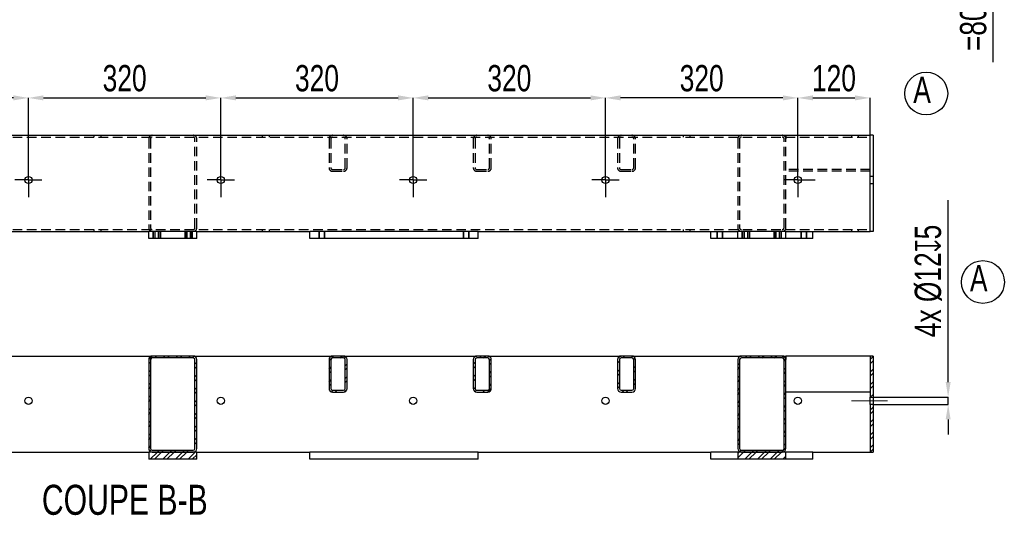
# Model space of a CAD drawing. Header units: millimetres. Extents: x 5 to 589, y 5 to 415.
# Tile 7 of 18: x 145 to 276, y 217 to 283. Entities that reach past the tile are written whole.
import ezdxf

# ---------------------------------------------------------------- set-up
doc = ezdxf.new("R2010")
doc.units = ezdxf.units.MM
doc.header["$PDSIZE"] = -1
doc.linetypes.add('CENTERX2', pattern=[20.32, 12.7, -2.54, 2.54, -2.54])
doc.linetypes.add('HIDDEN', pattern=[1.905, 1.27, -0.635])
for name, color, linetype in [('COTES', 1, 'Continuous'), ('NOTES', 6, 'Continuous'), ('TRAIT-FINS', 9, 'Continuous'), ('TRAIT-MIXTES', 3, 'CENTERX2'), ('TRAIT-TIRET', 2, 'HIDDEN')]:
    doc.layers.add(name, color=color, linetype=linetype)
doc.layers.add('TRAIT-FORT', color=4, linetype='Continuous', lineweight=25)
doc.styles.add('SLDTEXTSTYLE0', font='TXT', dxfattribs={"width": 0.75})
doc.dimstyles.new('SLDDIMSTYLE0', dxfattribs={"dimtxt": 3.5, "dimasz": 2, "dimexe": 0, "dimexo": 0.0625, "dimgap": 0.875, "dimtad": 1, "dimlfac": 12.5, "dimrnd": 1e-09, "dimzin": 12, "dimdsep": 46, "dimtxsty": 'SLDTEXTSTYLE0', "dimsah": 1, "dimcen": 0.09, "dimadec": 0, "dimazin": 3, "dimtfac": 1, "dimtofl": 0, "dimtmove": 0, "dimatfit": 3, "dimfxl": 1, "dimfrac": 2, "dimtolj": 1, "dimtzin": 12, "dimarcsym": 0})
doc.dimstyles.new('SLDDIMSTYLE1', dxfattribs={"dimtxt": 3.5, "dimasz": 2, "dimexe": 0, "dimexo": 0.0625, "dimgap": 0.875, "dimtad": 1, "dimlfac": 12.5, "dimrnd": 1e-09, "dimzin": 12, "dimdsep": 46, "dimtxsty": 'SLDTEXTSTYLE0', "dimsah": 1, "dimcen": 0.09, "dimadec": 0, "dimazin": 3, "dimtfac": 1, "dimtmove": 0, "dimatfit": 0, "dimfxl": 1, "dimfrac": 2, "dimtolj": 1, "dimtzin": 12, "dimarcsym": 0})

# ---------------------------------------------------------------- blocks, each defined once
blk = doc.blocks.new('SW_NOTE_3')
at = {"layer": 'NOTES', "color": 0}
blk.add_circle((1.73, 2.26), 2.85, dxfattribs=at)
at = {"layer": 'NOTES', "color": 0, "insert": (0, 4.51), "char_height": 3.5, "attachment_point": 1, "style": 'SLDTEXTSTYLE0'}
blk.add_mtext('A', dxfattribs=at)
blk = doc.blocks.new('SW_NOTE_4')
at = {"layer": 'NOTES', "color": 0}
blk.add_circle((1.73, 2.26), 2.85, dxfattribs=at)
at = {"layer": 'NOTES', "color": 0, "insert": (0, 4.51), "char_height": 3.5, "attachment_point": 1, "style": 'SLDTEXTSTYLE0'}
blk.add_mtext('A', dxfattribs=at)
blk = doc.blocks.new('_D_38')
at = {"layer": 'COTES', "color": 0, "lineweight": -2, "transparency": 16777216}
for p, q in [((274.65, 301.06), (274.65, 303.06)), ((249.03, 299.06), (274.65, 299.06)), ((274.65, 299.06), (274.65, 292.66)), ((249.03, 292.66), (274.65, 292.66)), ((274.65, 290.66), (274.65, 277.72))]:
    blk.add_line(p, q, dxfattribs=at)
at = {"layer": 'COTES', "color": 0, "transparency": 16777216}
for points in [[(274.32, 301.06), (274.98, 301.06), (274.65, 299.06)], [(274.32, 290.66), (274.98, 290.66), (274.65, 292.66)]]:
    blk.add_solid(points, dxfattribs=at)
at = {"layer": 'Defpoints', "color": 0, "transparency": 16777216}
for p in [(248.97, 299.06), (274.65, 299.06), (248.97, 292.66)]:
    blk.add_point(p, dxfattribs=at)
at = {"layer": 'COTES', "color": 0, "transparency": 16777216, "insert": (270.28, 283.19), "char_height": 3.5, "attachment_point": 2, "rotation": 90, "style": 'SLDTEXTSTYLE0'}
blk.add_mtext('\\A1;=80=', dxfattribs=at)
blk = doc.blocks.new('_D_96')
at = {"layer": 'COTES', "color": 0, "lineweight": -2, "transparency": 16777216}
for p, q in [((120.71, 264.36), (120.71, 272.95)), ((144.31, 272.95), (122.71, 272.95)), ((146.31, 264.36), (146.31, 272.95))]:
    blk.add_line(p, q, dxfattribs=at)
at = {"layer": 'COTES', "color": 0, "transparency": 16777216}
for points in [[(122.71, 273.29), (122.71, 272.62), (120.71, 272.95)], [(144.31, 273.29), (144.31, 272.62), (146.31, 272.95)]]:
    blk.add_solid(points, dxfattribs=at)
at = {"layer": 'Defpoints', "color": 0, "transparency": 16777216}
for p in [(120.71, 272.95), (120.71, 264.29), (146.31, 264.29)]:
    blk.add_point(p, dxfattribs=at)
at = {"layer": 'COTES', "color": 0, "transparency": 16777216, "insert": (133.51, 277.33), "char_height": 3.5, "attachment_point": 2, "style": 'SLDTEXTSTYLE0'}
blk.add_mtext('\\A1;320', dxfattribs=at)
blk = doc.blocks.new('_D_97')
at = {"layer": 'COTES', "color": 0, "lineweight": -2, "transparency": 16777216}
for p, q in [((146.31, 264.36), (146.31, 272.95)), ((148.31, 272.95), (169.91, 272.95)), ((171.91, 264.36), (171.91, 272.95))]:
    blk.add_line(p, q, dxfattribs=at)
at = {"layer": 'COTES', "color": 0, "transparency": 16777216}
for points in [[(148.31, 273.29), (148.31, 272.62), (146.31, 272.95)], [(169.91, 273.29), (169.91, 272.62), (171.91, 272.95)]]:
    blk.add_solid(points, dxfattribs=at)
at = {"layer": 'Defpoints', "color": 0, "transparency": 16777216}
for p in [(171.91, 272.95), (146.31, 264.29), (171.91, 264.29)]:
    blk.add_point(p, dxfattribs=at)
at = {"layer": 'COTES', "color": 0, "transparency": 16777216, "insert": (159.11, 277.33), "char_height": 3.5, "attachment_point": 2, "style": 'SLDTEXTSTYLE0'}
blk.add_mtext('\\A1;320', dxfattribs=at)
blk = doc.blocks.new('_D_98')
at = {"layer": 'COTES', "color": 0, "lineweight": -2, "transparency": 16777216}
for p, q in [((171.91, 264.36), (171.91, 272.95)), ((173.91, 272.95), (195.51, 272.95)), ((197.51, 264.36), (197.51, 272.95))]:
    blk.add_line(p, q, dxfattribs=at)
at = {"layer": 'COTES', "color": 0, "transparency": 16777216}
for points in [[(173.91, 273.29), (173.91, 272.62), (171.91, 272.95)], [(195.51, 273.29), (195.51, 272.62), (197.51, 272.95)]]:
    blk.add_solid(points, dxfattribs=at)
at = {"layer": 'Defpoints', "color": 0, "transparency": 16777216}
for p in [(197.51, 272.95), (171.91, 264.29), (197.51, 264.29)]:
    blk.add_point(p, dxfattribs=at)
at = {"layer": 'COTES', "color": 0, "transparency": 16777216, "insert": (184.71, 277.33), "char_height": 3.5, "attachment_point": 2, "style": 'SLDTEXTSTYLE0'}
blk.add_mtext('\\A1;320', dxfattribs=at)
blk = doc.blocks.new('_D_99')
at = {"layer": 'COTES', "color": 0, "lineweight": -2, "transparency": 16777216}
for p, q in [((197.51, 264.36), (197.51, 272.95)), ((199.51, 272.95), (221.11, 272.95)), ((223.11, 264.36), (223.11, 272.95))]:
    blk.add_line(p, q, dxfattribs=at)
at = {"layer": 'COTES', "color": 0, "transparency": 16777216}
for points in [[(199.51, 273.29), (199.51, 272.62), (197.51, 272.95)], [(221.11, 273.29), (221.11, 272.62), (223.11, 272.95)]]:
    blk.add_solid(points, dxfattribs=at)
at = {"layer": 'Defpoints', "color": 0, "transparency": 16777216}
for p in [(223.11, 272.95), (197.51, 264.29), (223.11, 264.29)]:
    blk.add_point(p, dxfattribs=at)
at = {"layer": 'COTES', "color": 0, "transparency": 16777216, "insert": (210.31, 277.33), "char_height": 3.5, "attachment_point": 2, "style": 'SLDTEXTSTYLE0'}
blk.add_mtext('\\A1;320', dxfattribs=at)
blk = doc.blocks.new('_D_100')
at = {"layer": 'COTES', "color": 0, "lineweight": -2, "transparency": 16777216}
for p, q in [((223.11, 264.36), (223.11, 272.95)), ((246.71, 272.95), (225.11, 272.95)), ((248.71, 264.36), (248.71, 272.95))]:
    blk.add_line(p, q, dxfattribs=at)
at = {"layer": 'COTES', "color": 0, "transparency": 16777216}
for points in [[(225.11, 273.29), (225.11, 272.62), (223.11, 272.95)], [(246.71, 273.29), (246.71, 272.62), (248.71, 272.95)]]:
    blk.add_solid(points, dxfattribs=at)
at = {"layer": 'Defpoints', "color": 0, "transparency": 16777216}
for p in [(223.11, 272.95), (223.11, 264.29), (248.71, 264.29)]:
    blk.add_point(p, dxfattribs=at)
at = {"layer": 'COTES', "color": 0, "transparency": 16777216, "insert": (235.91, 277.33), "char_height": 3.5, "attachment_point": 2, "style": 'SLDTEXTSTYLE0'}
blk.add_mtext('\\A1;320', dxfattribs=at)
blk = doc.blocks.new('_D_103')
at = {"layer": 'COTES', "color": 0, "lineweight": -2, "transparency": 16777216}
for p, q in [((248.71, 264.36), (248.71, 272.95)), ((250.71, 272.95), (256.31, 272.95)), ((258.31, 268.04), (258.31, 272.95))]:
    blk.add_line(p, q, dxfattribs=at)
at = {"layer": 'COTES', "color": 0, "transparency": 16777216}
for points in [[(250.71, 273.29), (250.71, 272.62), (248.71, 272.95)], [(256.31, 273.29), (256.31, 272.62), (258.31, 272.95)]]:
    blk.add_solid(points, dxfattribs=at)
at = {"layer": 'Defpoints', "color": 0, "transparency": 16777216}
for p in [(258.31, 272.95), (258.31, 267.97), (248.71, 264.29)]:
    blk.add_point(p, dxfattribs=at)
at = {"layer": 'COTES', "color": 0, "transparency": 16777216, "insert": (253.51, 277.33), "char_height": 3.5, "attachment_point": 2, "style": 'SLDTEXTSTYLE0'}
blk.add_mtext('\\A1;120', dxfattribs=at)
blk = doc.blocks.new('SW_CENTERMARKSYMBOL_27')
at = {"layer": 'TRAIT-MIXTES', "color": 0}
for p, q in [((51.2, 1.8), (51.2, 2.28)), ((51.2, 0), (51.2, 1.8)), ((76.8, 1.8), (76.8, 2.28)), ((76.8, 0), (76.8, 1.8)), ((102.4, 1.8), (102.4, 2.28)), ((102.4, 0), (102.4, 1.8)), ((128, 1.8), (128, 2.28)), ((128, 0), (128, 1.8)), ((153.6, 1.8), (153.6, 2.28)), ((153.6, 0), (153.6, 1.8)), ((51.2, 0), (49.4, 0)), ((51.2, 0), (51.2, -1.8)), ((51.2, 0), (53, 0)), ((76.8, 0), (75, 0)), ((76.8, 0), (76.8, -1.8)), ((76.8, 0), (78.6, 0)), ((102.4, 0), (100.6, 0)), ((102.4, 0), (102.4, -1.8)), ((102.4, 0), (104.2, 0)), ((128, 0), (126.2, 0)), ((128, 0), (128, -1.8)), ((128, 0), (129.8, 0)), ((153.6, 0), (151.8, 0)), ((153.6, 0), (153.6, -1.8)), ((153.6, 0), (155.4, 0)), ((155.4, 0), (155.88, 0)), ((51.2, -1.8), (51.2, -2.28)), ((76.8, -1.8), (76.8, -2.28)), ((102.4, -1.8), (102.4, -2.28)), ((128, -1.8), (128, -2.28)), ((153.6, -1.8), (153.6, -2.28))]:
    blk.add_line(p, q, dxfattribs=at)
blk = doc.blocks.new('_D_107')
at = {"layer": 'COTES', "color": 0, "lineweight": -2, "transparency": 16777216}
for p, q in [((268.71, 235.08), (268.71, 259.32)), ((258.77, 233.08), (268.71, 233.08)), ((258.77, 232.12), (268.71, 232.12)), ((268.71, 232.12), (268.71, 233.08)), ((268.71, 230.12), (268.71, 228.12))]:
    blk.add_line(p, q, dxfattribs=at)
at = {"layer": 'COTES', "color": 0, "transparency": 16777216}
for points in [[(268.38, 235.08), (269.04, 235.08), (268.71, 233.08)], [(268.38, 230.12), (269.04, 230.12), (268.71, 232.12)]]:
    blk.add_solid(points, dxfattribs=at)
at = {"layer": 'Defpoints', "color": 0, "transparency": 16777216}
for p in [(258.71, 233.08), (258.71, 232.12), (268.71, 233.08)]:
    blk.add_point(p, dxfattribs=at)
at = {"layer": 'COTES', "color": 0, "transparency": 16777216, "insert": (264.26, 248.56), "char_height": 3.5, "attachment_point": 2, "rotation": 90, "style": 'SLDTEXTSTYLE0'}
blk.add_mtext('\\A1;4x %%c12{\\fGDT;x}5', dxfattribs=at)

msp = doc.modelspace()

# ---------------------------------------------------------------- hatches: boundary and pattern name
at = {"layer": 'TRAIT-FINS'}
h = msp.add_hatch(dxfattribs=at)
h.set_pattern_fill('ANSI32', color=256, scale=0.125, angle=2.8e-322, style=0)
edge = h.paths.add_edge_path(flags=0)
edge.add_arc((162.78942, 238.08134), 0.48, 90, 180)
edge.add_line((162.30942, 238.08134), (162.30942, 226.24134))
edge.add_arc((162.78942, 226.24134), 0.48, 180, 270)
edge.add_line((162.78942, 225.76134), (168.22942, 225.76134))
edge.add_arc((168.22942, 226.24134), 0.48, 270, 360)
edge.add_line((168.70942, 226.24134), (168.70942, 238.08134))
edge.add_arc((168.22942, 238.08134), 0.48, 0, 90)
edge.add_line((168.22942, 238.56134), (162.78942, 238.56134))
edge = h.paths.add_edge_path(flags=0)
edge.add_line((162.78942, 238.32134), (168.22942, 238.32134))
edge.add_arc((168.22942, 238.08134), 0.24, 0, 90, ccw=False)
edge.add_line((168.46942, 238.08134), (168.46942, 226.24134))
edge.add_arc((168.22942, 226.24134), 0.24, 270, 360, ccw=False)
edge.add_line((168.22942, 226.00134), (162.78942, 226.00134))
edge.add_arc((162.78942, 226.24134), 0.24, 180, 270, ccw=False)
edge.add_line((162.54942, 226.24134), (162.54942, 238.08134))
edge.add_arc((162.78942, 238.08134), 0.24, 90, 180, ccw=False)
h = msp.add_hatch(dxfattribs=at)
h.set_pattern_fill('ANSI32', color=256, scale=0.125, angle=2.8e-322, style=0)
edge = h.paths.add_edge_path(flags=0)
edge.add_line((188.70942, 234.24134), (188.70942, 238.08134))
edge.add_arc((188.22942, 238.08134), 0.48, 0, 90)
edge.add_line((188.22942, 238.56134), (186.78942, 238.56134))
edge.add_arc((186.78942, 238.08134), 0.48, 90, 180)
edge.add_line((186.30942, 238.08134), (186.30942, 234.24134))
edge.add_arc((186.78942, 234.24134), 0.48, 180, 270)
edge.add_line((186.78942, 233.76134), (188.22942, 233.76134))
edge.add_arc((188.22942, 234.24134), 0.48, 270, 360)
edge = h.paths.add_edge_path(flags=0)
edge.add_arc((188.22942, 238.08134), 0.24, 0, 90, ccw=False)
edge.add_line((188.46942, 238.08134), (188.46942, 234.24134))
edge.add_arc((188.22942, 234.24134), 0.24, 270, 360, ccw=False)
edge.add_line((188.22942, 234.00134), (186.78942, 234.00134))
edge.add_arc((186.78942, 234.24134), 0.24, 180, 270, ccw=False)
edge.add_line((186.54942, 234.24134), (186.54942, 238.08134))
edge.add_arc((186.78942, 238.08134), 0.24, 90, 180, ccw=False)
edge.add_line((186.78942, 238.32134), (188.22942, 238.32134))
h = msp.add_hatch(dxfattribs=at)
h.set_pattern_fill('ANSI32', color=256, scale=0.125, angle=2.8e-322, style=0)
edge = h.paths.add_edge_path(flags=0)
edge.add_line((207.90942, 234.24134), (207.90942, 238.08134))
edge.add_arc((207.42942, 238.08134), 0.48, 0, 90)
edge.add_line((207.42942, 238.56134), (205.98942, 238.56134))
edge.add_arc((205.98942, 238.08134), 0.48, 90, 180)
edge.add_line((205.50942, 238.08134), (205.50942, 234.24134))
edge.add_arc((205.98942, 234.24134), 0.48, 180, 270)
edge.add_line((205.98942, 233.76134), (207.42942, 233.76134))
edge.add_arc((207.42942, 234.24134), 0.48, 270, 360)
edge = h.paths.add_edge_path(flags=0)
edge.add_arc((207.42942, 238.08134), 0.24, 0, 90, ccw=False)
edge.add_line((207.66942, 238.08134), (207.66942, 234.24134))
edge.add_arc((207.42942, 234.24134), 0.24, 270, 360, ccw=False)
edge.add_line((207.42942, 234.00134), (205.98942, 234.00134))
edge.add_arc((205.98942, 234.24134), 0.24, 180, 270, ccw=False)
edge.add_line((205.74942, 234.24134), (205.74942, 238.08134))
edge.add_arc((205.98942, 238.08134), 0.24, 90, 180, ccw=False)
edge.add_line((205.98942, 238.32134), (207.42942, 238.32134))
h = msp.add_hatch(dxfattribs=at)
h.set_pattern_fill('ANSI32', color=256, scale=0.125, angle=2.8e-322, style=0)
edge = h.paths.add_edge_path(flags=0)
edge.add_line((227.10942, 234.24134), (227.10942, 238.08134))
edge.add_arc((226.62942, 238.08134), 0.48, 0, 90)
edge.add_line((226.62942, 238.56134), (225.18942, 238.56134))
edge.add_arc((225.18942, 238.08134), 0.48, 90, 180)
edge.add_line((224.70942, 238.08134), (224.70942, 234.24134))
edge.add_arc((225.18942, 234.24134), 0.48, 180, 270)
edge.add_line((225.18942, 233.76134), (226.62942, 233.76134))
edge.add_arc((226.62942, 234.24134), 0.48, 270, 360)
edge = h.paths.add_edge_path(flags=0)
edge.add_arc((226.62942, 238.08134), 0.24, 0, 90, ccw=False)
edge.add_line((226.86942, 238.08134), (226.86942, 234.24134))
edge.add_arc((226.62942, 234.24134), 0.24, 270, 360, ccw=False)
edge.add_line((226.62942, 234.00134), (225.18942, 234.00134))
edge.add_arc((225.18942, 234.24134), 0.24, 180, 270, ccw=False)
edge.add_line((224.94942, 234.24134), (224.94942, 238.08134))
edge.add_arc((225.18942, 238.08134), 0.24, 90, 180, ccw=False)
edge.add_line((225.18942, 238.32134), (226.62942, 238.32134))
h = msp.add_hatch(dxfattribs=at)
h.set_pattern_fill('ANSI32', color=256, scale=0.125, angle=2.8e-322, style=0)
edge = h.paths.add_edge_path(flags=0)
edge.add_line((246.62942, 238.56134), (241.18942, 238.56134))
edge.add_arc((241.18942, 238.08134), 0.48, 90, 180)
edge.add_line((240.70942, 238.08134), (240.70942, 226.24134))
edge.add_arc((241.18942, 226.24134), 0.48, 180, 270)
edge.add_line((241.18942, 225.76134), (246.62942, 225.76134))
edge.add_arc((246.62942, 226.24134), 0.48, 270, 360)
edge.add_line((247.10942, 226.24134), (247.10942, 238.08134))
edge.add_arc((246.62942, 238.08134), 0.48, 0, 90)
edge = h.paths.add_edge_path(flags=0)
edge.add_arc((241.18942, 238.08134), 0.24, 90, 180, ccw=False)
edge.add_line((241.18942, 238.32134), (246.62942, 238.32134))
edge.add_arc((246.62942, 238.08134), 0.24, 0, 90, ccw=False)
edge.add_line((246.86942, 238.08134), (246.86942, 226.24134))
edge.add_arc((246.62942, 226.24134), 0.24, 270, 360, ccw=False)
edge.add_line((246.62942, 226.00134), (241.18942, 226.00134))
edge.add_arc((241.18942, 226.24134), 0.24, 180, 270, ccw=False)
edge.add_line((240.94942, 226.24134), (240.94942, 238.08134))
h = msp.add_hatch(dxfattribs=at)
h.set_pattern_fill('ANSI32', color=256, scale=0.125, angle=2.8e-322, style=0)
h.paths.add_polyline_path([(258.70942, 233.08134), (258.70942, 238.56134), (258.30942, 238.56134), (258.30942, 233.08134)], flags=0)
h = msp.add_hatch(dxfattribs=at)
h.set_pattern_fill('ANSI32', color=256, scale=0.125, angle=2.8e-322, style=0)
h.paths.add_polyline_path([(258.70942, 225.76134), (258.70942, 232.12134), (258.30942, 232.12134), (258.30942, 225.76134)], flags=0)
h = msp.add_hatch(dxfattribs=at)
h.set_pattern_fill('ANSI32', color=256, scale=0.125, angle=2.8e-322, style=0)
h.paths.add_polyline_path([(162.30942, 224.80134), (168.70942, 224.80134), (168.70942, 225.76134), (162.30942, 225.76134)], flags=0)
h = msp.add_hatch(dxfattribs=at)
h.set_pattern_fill('ANSI32', color=256, scale=0.125, angle=2.8e-322, style=0)
h.paths.add_polyline_path([(240.70942, 224.80134), (247.10942, 224.80134), (247.10942, 225.76134), (240.70942, 225.76134)], flags=0)

# ---------------------------------------------------------------- linework, layer by layer
at = {"layer": 'TRAIT-FINS', "lineweight": 18}
for p, q in [((162.86942, 254.21402), (162.86942, 255.17402)), ((163.66942, 255.17402), (162.86942, 255.17402)), ((162.86942, 254.21402), (162.86942, 255.17402)), ((163.66942, 255.17402), (162.86942, 255.17402)), ((162.86942, 254.21402), (162.86942, 255.17402)), ((163.66942, 255.17402), (162.86942, 255.17402)), ((162.86942, 254.21402), (162.86942, 255.17402)), ((163.66942, 255.17402), (162.86942, 255.17402)), ((163.10942, 254.21402), (163.10942, 255.17402)), ((163.90942, 255.17402), (163.10942, 255.17402)), ((163.10942, 254.21402), (163.10942, 255.17402)), ((163.90942, 255.17402), (163.10942, 255.17402)), ((163.10942, 254.21402), (163.10942, 255.17402)), ((163.90942, 255.17402), (163.10942, 255.17402)), ((163.10942, 254.21402), (163.10942, 255.17402)), ((163.90942, 255.17402), (163.10942, 255.17402)), ((163.66942, 254.21402), (163.66942, 255.17402)), ((163.66942, 254.21402), (163.66942, 255.17402)), ((163.66942, 254.21402), (163.66942, 255.17402)), ((163.66942, 254.21402), (163.66942, 255.17402)), ((163.90942, 254.21402), (163.90942, 255.17402)), ((163.90942, 254.21402), (163.90942, 255.17402)), ((163.90942, 254.21402), (163.90942, 255.17402)), ((163.90942, 254.21402), (163.90942, 255.17402)), ((167.10942, 254.21402), (167.10942, 255.17402)), ((167.90942, 255.17402), (167.10942, 255.17402)), ((167.10942, 254.21402), (167.10942, 255.17402)), ((167.90942, 255.17402), (167.10942, 255.17402)), ((167.10942, 254.21402), (167.10942, 255.17402)), ((167.90942, 255.17402), (167.10942, 255.17402)), ((167.10942, 254.21402), (167.10942, 255.17402)), ((167.90942, 255.17402), (167.10942, 255.17402)), ((167.34942, 254.21402), (167.34942, 255.17402)), ((168.14942, 255.17402), (167.34942, 255.17402)), ((167.34942, 254.21402), (167.34942, 255.17402)), ((168.14942, 255.17402), (167.34942, 255.17402)), ((167.34942, 254.21402), (167.34942, 255.17402)), ((168.14942, 255.17402), (167.34942, 255.17402)), ((167.34942, 254.21402), (167.34942, 255.17402)), ((168.14942, 255.17402), (167.34942, 255.17402)), ((167.90942, 254.21402), (167.90942, 255.17402)), ((167.90942, 254.21402), (167.90942, 255.17402)), ((167.90942, 254.21402), (167.90942, 255.17402)), ((167.90942, 254.21402), (167.90942, 255.17402)), ((168.14942, 254.21402), (168.14942, 255.17402)), ((168.14942, 254.21402), (168.14942, 255.17402)), ((168.14942, 254.21402), (168.14942, 255.17402)), ((168.14942, 254.21402), (168.14942, 255.17402)), ((184.94942, 254.21402), (184.94942, 255.17402)), ((185.74942, 255.17402), (184.94942, 255.17402)), ((184.94942, 254.21402), (184.94942, 255.17402)), ((185.74942, 255.17402), (184.94942, 255.17402)), ((184.94942, 254.21402), (184.94942, 255.17402)), ((185.74942, 255.17402), (184.94942, 255.17402)), ((184.94942, 254.21402), (184.94942, 255.17402)), ((185.74942, 255.17402), (184.94942, 255.17402)), ((185.74942, 254.21402), (185.74942, 255.17402)), ((185.74942, 254.21402), (185.74942, 255.17402)), ((185.74942, 254.21402), (185.74942, 255.17402)), ((185.74942, 254.21402), (185.74942, 255.17402)), ((204.14942, 254.21402), (204.14942, 255.17402)), ((204.94942, 255.17402), (204.14942, 255.17402)), ((204.14942, 254.21402), (204.14942, 255.17402)), ((204.94942, 255.17402), (204.14942, 255.17402)), ((204.14942, 254.21402), (204.14942, 255.17402)), ((204.94942, 255.17402), (204.14942, 255.17402)), ((204.14942, 254.21402), (204.14942, 255.17402)), ((204.94942, 255.17402), (204.14942, 255.17402)), ((204.94942, 254.21402), (204.94942, 255.17402)), ((204.94942, 254.21402), (204.94942, 255.17402)), ((204.94942, 254.21402), (204.94942, 255.17402)), ((204.94942, 254.21402), (204.94942, 255.17402)), ((237.90942, 254.21402), (237.90942, 255.17402)), ((238.70942, 255.17402), (237.90942, 255.17402)), ((237.90942, 254.21402), (237.90942, 255.17402)), ((238.70942, 255.17402), (237.90942, 255.17402)), ((238.70942, 254.21402), (238.70942, 255.17402)), ((238.70942, 254.21402), (238.70942, 255.17402)), ((241.26942, 254.21402), (241.26942, 255.17402)), ((242.06942, 255.17402), (241.26942, 255.17402)), ((241.26942, 254.21402), (241.26942, 255.17402)), ((242.06942, 255.17402), (241.26942, 255.17402)), ((241.26942, 254.21402), (241.26942, 255.17402)), ((242.06942, 255.17402), (241.26942, 255.17402)), ((241.26942, 254.21402), (241.26942, 255.17402)), ((242.06942, 255.17402), (241.26942, 255.17402)), ((241.50942, 254.21402), (241.50942, 255.17402)), ((242.30942, 255.17402), (241.50942, 255.17402)), ((241.50942, 254.21402), (241.50942, 255.17402)), ((242.30942, 255.17402), (241.50942, 255.17402)), ((242.06942, 254.21402), (242.06942, 255.17402)), ((242.06942, 254.21402), (242.06942, 255.17402)), ((242.06942, 254.21402), (242.06942, 255.17402)), ((242.06942, 254.21402), (242.06942, 255.17402)), ((242.30942, 254.21402), (242.30942, 255.17402)), ((242.30942, 254.21402), (242.30942, 255.17402)), ((245.50942, 254.21402), (245.50942, 255.17402)), ((246.30942, 255.17402), (245.50942, 255.17402)), ((245.50942, 254.21402), (245.50942, 255.17402)), ((246.30942, 255.17402), (245.50942, 255.17402)), ((245.74942, 254.21402), (245.74942, 255.17402)), ((246.54942, 255.17402), (245.74942, 255.17402)), ((245.74942, 254.21402), (245.74942, 255.17402)), ((246.54942, 255.17402), (245.74942, 255.17402)), ((245.74942, 254.21402), (245.74942, 255.17402)), ((246.54942, 255.17402), (245.74942, 255.17402)), ((245.74942, 254.21402), (245.74942, 255.17402)), ((246.54942, 255.17402), (245.74942, 255.17402)), ((246.30942, 254.21402), (246.30942, 255.17402)), ((246.30942, 254.21402), (246.30942, 255.17402)), ((246.54942, 254.21402), (246.54942, 255.17402)), ((246.54942, 254.21402), (246.54942, 255.17402)), ((246.54942, 254.21402), (246.54942, 255.17402)), ((246.54942, 254.21402), (246.54942, 255.17402)), ((249.10942, 254.21402), (249.10942, 255.17402)), ((249.90942, 255.17402), (249.10942, 255.17402)), ((249.10942, 254.21402), (249.10942, 255.17402)), ((249.90942, 255.17402), (249.10942, 255.17402)), ((249.90942, 254.21402), (249.90942, 255.17402)), ((249.90942, 254.21402), (249.90942, 255.17402))]:
    msp.add_line(p, q, dxfattribs=at)
at = {"layer": 'TRAIT-FORT', "lineweight": 25}
for p, q in [((60.38942, 267.97402), (258.30942, 267.97402)), ((258.30942, 267.49402), (258.30942, 267.97402)), ((258.70942, 267.97402), (258.30942, 267.97402)), ((258.30942, 255.65402), (258.30942, 267.49402)), ((258.70942, 267.97402), (258.70942, 267.49402)), ((258.70942, 267.49402), (258.70942, 255.65402)), ((258.30942, 255.17402), (258.30942, 255.65402)), ((258.70942, 255.65402), (258.70942, 255.17402)), ((123.26942, 255.17402), (162.30942, 255.17402)), ((162.30942, 254.21402), (162.30942, 255.17402)), ((168.70942, 255.17402), (162.30942, 255.17402)), ((168.70942, 255.17402), (183.74942, 255.17402)), ((168.70942, 254.21402), (168.70942, 255.17402)), ((206.14942, 255.17402), (183.74942, 255.17402)), ((183.74942, 254.21402), (183.74942, 255.17402)), ((206.14942, 255.17402), (240.70942, 255.17402)), ((206.14942, 254.21402), (206.14942, 255.17402)), ((237.10942, 254.21402), (237.10942, 255.17402)), ((240.70942, 254.21402), (240.70942, 255.17402)), ((247.10942, 255.17402), (240.70942, 255.17402)), ((247.10942, 255.17402), (258.30942, 255.17402)), ((247.10942, 254.21402), (247.10942, 255.17402)), ((250.70942, 254.21402), (250.70942, 255.17402)), ((258.70942, 255.17402), (258.30942, 255.17402)), ((168.70942, 254.21402), (162.30942, 254.21402)), ((206.14942, 254.21402), (183.74942, 254.21402)), ((240.70942, 254.21402), (237.10942, 254.21402)), ((247.10942, 254.21402), (240.70942, 254.21402)), ((250.70942, 254.21402), (247.10942, 254.21402)), ((143.26942, 238.56134), (162.78942, 238.56134)), ((168.22942, 238.56134), (162.78942, 238.56134)), ((168.22942, 238.56134), (186.78942, 238.56134)), ((188.22942, 238.56134), (186.78942, 238.56134)), ((188.22942, 238.56134), (205.98942, 238.56134)), ((207.42942, 238.56134), (205.98942, 238.56134)), ((207.42942, 238.56134), (225.18942, 238.56134)), ((226.62942, 238.56134), (225.18942, 238.56134)), ((226.62942, 238.56134), (241.18942, 238.56134)), ((246.62942, 238.56134), (241.18942, 238.56134)), ((246.62942, 238.56134), (247.10942, 238.56134)), ((247.10942, 238.56134), (247.10942, 238.08134)), ((258.30942, 238.56134), (247.10942, 238.56134)), ((258.30942, 238.56134), (258.30942, 233.08134)), ((258.70942, 238.56134), (258.30942, 238.56134)), ((258.70942, 238.56134), (258.70942, 233.08134)), ((162.30942, 238.08134), (162.30942, 226.24134)), ((162.54942, 238.08134), (162.54942, 226.24134)), ((168.22942, 238.32134), (162.78942, 238.32134)), ((168.46942, 226.24134), (168.46942, 238.08134)), ((168.70942, 226.24134), (168.70942, 238.08134)), ((186.30942, 238.08134), (186.30942, 234.24134)), ((186.54942, 238.08134), (186.54942, 234.24134)), ((188.22942, 238.32134), (186.78942, 238.32134)), ((188.46942, 234.24134), (188.46942, 238.08134)), ((188.70942, 234.24134), (188.70942, 238.08134)), ((205.50942, 238.08134), (205.50942, 234.24134)), ((205.74942, 238.08134), (205.74942, 234.24134)), ((207.42942, 238.32134), (205.98942, 238.32134)), ((207.66942, 234.24134), (207.66942, 238.08134)), ((207.90942, 234.24134), (207.90942, 238.08134)), ((224.70942, 238.08134), (224.70942, 234.24134)), ((224.94942, 238.08134), (224.94942, 234.24134)), ((226.62942, 238.32134), (225.18942, 238.32134)), ((226.86942, 234.24134), (226.86942, 238.08134)), ((227.10942, 234.24134), (227.10942, 238.08134)), ((240.70942, 238.08134), (240.70942, 226.24134)), ((240.94942, 238.08134), (240.94942, 226.24134)), ((246.62942, 238.32134), (241.18942, 238.32134)), ((246.86942, 226.24134), (246.86942, 238.08134)), ((247.10942, 226.24134), (247.10942, 238.08134)), ((186.78942, 234.00134), (188.22942, 234.00134)), ((186.78942, 233.76134), (188.22942, 233.76134)), ((205.98942, 234.00134), (207.42942, 234.00134)), ((205.98942, 233.76134), (207.42942, 233.76134)), ((225.18942, 234.00134), (226.62942, 234.00134)), ((225.18942, 233.76134), (226.62942, 233.76134)), ((258.30942, 233.76134), (247.10942, 233.76134)), ((258.30942, 233.08134), (258.70942, 233.08134)), ((258.30942, 232.12134), (258.30942, 233.08134)), ((258.30942, 232.12134), (258.30942, 225.76134)), ((258.70942, 232.12134), (258.30942, 232.12134)), ((258.70942, 233.08134), (258.70942, 232.12134)), ((258.70942, 232.12134), (258.70942, 225.76134)), ((123.26942, 225.76134), (162.30942, 225.76134)), ((168.70942, 225.76134), (162.30942, 225.76134)), ((162.30942, 225.76134), (162.30942, 224.80134)), ((162.78942, 226.00134), (168.22942, 226.00134)), ((162.78942, 225.76134), (168.22942, 225.76134)), ((168.70942, 225.76134), (183.74942, 225.76134)), ((168.70942, 224.80134), (168.70942, 225.76134)), ((183.74942, 224.80134), (183.74942, 225.76134)), ((206.14942, 225.76134), (183.74942, 225.76134)), ((206.14942, 225.76134), (237.10942, 225.76134)), ((206.14942, 224.80134), (206.14942, 225.76134)), ((237.10942, 224.80134), (237.10942, 225.76134)), ((240.70942, 225.76134), (237.10942, 225.76134)), ((247.10942, 225.76134), (240.70942, 225.76134)), ((240.70942, 225.76134), (240.70942, 224.80134)), ((241.18942, 226.00134), (246.62942, 226.00134)), ((241.18942, 225.76134), (246.62942, 225.76134)), ((250.70942, 225.76134), (247.10942, 225.76134)), ((247.10942, 224.80134), (247.10942, 225.76134)), ((250.70942, 225.76134), (258.30942, 225.76134)), ((250.70942, 224.80134), (250.70942, 225.76134)), ((258.30942, 225.76134), (258.70942, 225.76134)), ((168.70942, 224.80134), (162.30942, 224.80134)), ((206.14942, 224.80134), (183.74942, 224.80134)), ((240.70942, 224.80134), (237.10942, 224.80134)), ((247.10942, 224.80134), (240.70942, 224.80134)), ((250.70942, 224.80134), (247.10942, 224.80134))]:
    msp.add_line(p, q, dxfattribs=at)
for centre in [(146.30942, 262.01402), (171.90942, 262.01402), (197.50942, 262.01402), (223.10942, 262.01402), (248.70942, 262.01402), (146.30942, 232.60134), (171.90942, 232.60134), (197.50942, 232.60134), (223.10942, 232.60134), (248.70942, 232.60134)]:
    msp.add_circle(centre, 0.48, dxfattribs=at)
for centre, radius, start, end in [((162.78942, 238.08134), 0.48, 90, 180), ((168.22942, 238.08134), 0.48, 0, 90), ((186.78942, 238.08134), 0.48, 90, 180), ((188.22942, 238.08134), 0.48, 0, 90), ((205.98942, 238.08134), 0.48, 90, 180), ((207.42942, 238.08134), 0.48, 0, 90), ((225.18942, 238.08134), 0.48, 90, 180), ((226.62942, 238.08134), 0.48, 0, 90), ((241.18942, 238.08134), 0.48, 90, 180), ((246.62942, 238.08134), 0.48, 0, 90), ((162.78942, 238.08134), 0.24, 90, 180), ((168.22942, 238.08134), 0.24, 0, 90), ((186.78942, 238.08134), 0.24, 90, 180), ((188.22942, 238.08134), 0.24, 0, 90), ((205.98942, 238.08134), 0.24, 90, 180), ((207.42942, 238.08134), 0.24, 0, 90), ((225.18942, 238.08134), 0.24, 90, 180), ((226.62942, 238.08134), 0.24, 0, 90), ((241.18942, 238.08134), 0.24, 90, 180), ((246.62942, 238.08134), 0.24, 0, 90), ((186.78942, 234.24134), 0.48, 180, 270), ((186.78942, 234.24134), 0.24, 180, 270), ((188.22942, 234.24134), 0.48, 270, 0), ((188.22942, 234.24134), 0.24, 270, 0), ((205.98942, 234.24134), 0.48, 180, 270), ((205.98942, 234.24134), 0.24, 180, 270), ((207.42942, 234.24134), 0.48, 270, 0), ((207.42942, 234.24134), 0.24, 270, 0), ((225.18942, 234.24134), 0.48, 180, 270), ((225.18942, 234.24134), 0.24, 180, 270), ((226.62942, 234.24134), 0.48, 270, 0), ((226.62942, 234.24134), 0.24, 270, 0), ((162.78942, 226.24134), 0.48, 180, 270), ((162.78942, 226.24134), 0.24, 180, 270), ((168.22942, 226.24134), 0.48, 270, 0), ((168.22942, 226.24134), 0.24, 270, 0), ((241.18942, 226.24134), 0.48, 180, 270), ((241.18942, 226.24134), 0.24, 180, 270), ((246.62942, 226.24134), 0.48, 270, 0), ((246.62942, 226.24134), 0.24, 270, 0)]:
    msp.add_arc(centre, radius, start, end, dxfattribs=at)
at = {"layer": 'TRAIT-MIXTES', "lineweight": 18}
msp.add_line((260.61533, 232.60134), (255.8331, 232.60134), dxfattribs=at)
at = {"layer": 'TRAIT-TIRET'}
for p, q in [((60.38942, 267.73402), (258.30942, 267.73402)), ((155.02942, 267.97402), (155.02942, 267.73402)), ((155.98942, 267.73402), (155.98942, 267.97402)), ((162.30942, 267.49402), (162.30942, 255.65402)), ((162.54942, 267.49402), (162.54942, 255.65402)), ((168.46942, 255.65402), (168.46942, 267.49402)), ((168.70942, 255.65402), (168.70942, 267.49402)), ((177.42942, 267.97402), (177.42942, 267.73402)), ((178.38942, 267.73402), (178.38942, 267.97402)), ((186.30942, 267.49402), (186.30942, 263.65402)), ((186.54942, 267.49402), (186.54942, 263.65402)), ((188.46942, 263.65402), (188.46942, 267.49402)), ((188.70942, 263.65402), (188.70942, 267.49402)), ((205.50942, 267.49402), (205.50942, 263.65402)), ((205.74942, 267.49402), (205.74942, 263.65402)), ((207.66942, 263.65402), (207.66942, 267.49402)), ((207.90942, 263.65402), (207.90942, 267.49402)), ((224.70942, 267.49402), (224.70942, 263.65402)), ((224.94942, 267.49402), (224.94942, 263.65402)), ((226.86942, 263.65402), (226.86942, 267.49402)), ((227.10942, 263.65402), (227.10942, 267.49402)), ((233.42942, 267.97402), (233.42942, 267.73402)), ((234.38942, 267.73402), (234.38942, 267.97402)), ((240.70942, 267.49402), (240.70942, 255.65402)), ((240.94942, 267.49402), (240.94942, 255.65402)), ((246.86942, 255.65402), (246.86942, 267.49402)), ((247.10942, 267.97402), (247.10942, 267.49402)), ((247.10942, 255.65402), (247.10942, 267.49402)), ((255.82942, 267.97402), (255.82942, 267.73402)), ((256.78942, 267.73402), (256.78942, 267.97402)), ((186.78942, 263.41402), (188.22942, 263.41402)), ((205.98942, 263.41402), (207.42942, 263.41402)), ((225.18942, 263.41402), (226.62942, 263.41402)), ((258.30942, 263.41402), (247.10942, 263.41402)), ((186.78942, 263.17402), (188.22942, 263.17402)), ((205.98942, 263.17402), (207.42942, 263.17402)), ((225.18942, 263.17402), (226.62942, 263.17402)), ((258.30942, 263.17402), (247.10942, 263.17402)), ((258.70942, 262.49402), (258.30942, 262.49402)), ((258.30942, 261.53402), (258.70942, 261.53402)), ((60.38942, 255.41402), (258.30942, 255.41402)), ((155.02942, 255.41402), (155.02942, 255.17402)), ((155.98942, 255.17402), (155.98942, 255.41402)), ((162.90942, 255.17402), (162.90942, 254.21402)), ((163.14942, 255.17402), (163.14942, 254.21402)), ((163.62942, 254.21402), (163.62942, 255.17402)), ((163.86942, 254.21402), (163.86942, 255.17402)), ((167.14942, 255.17402), (167.14942, 254.21402)), ((167.38942, 255.17402), (167.38942, 254.21402)), ((167.86942, 254.21402), (167.86942, 255.17402)), ((168.10942, 254.21402), (168.10942, 255.17402)), ((177.42942, 255.41402), (177.42942, 255.17402)), ((178.38942, 255.17402), (178.38942, 255.41402)), ((184.98942, 255.17402), (184.98942, 254.21402)), ((185.70942, 254.21402), (185.70942, 255.17402)), ((204.18942, 255.17402), (204.18942, 254.21402)), ((204.90942, 254.21402), (204.90942, 255.17402)), ((233.42942, 255.41402), (233.42942, 255.17402)), ((234.38942, 255.17402), (234.38942, 255.41402)), ((237.94942, 255.17402), (237.94942, 254.21402)), ((238.66942, 254.21402), (238.66942, 255.17402)), ((241.30942, 255.17402), (241.30942, 254.21402)), ((241.54942, 255.17402), (241.54942, 254.21402)), ((242.02942, 254.21402), (242.02942, 255.17402)), ((242.26942, 254.21402), (242.26942, 255.17402)), ((245.54942, 255.17402), (245.54942, 254.21402)), ((245.78942, 255.17402), (245.78942, 254.21402)), ((246.26942, 254.21402), (246.26942, 255.17402)), ((246.50942, 254.21402), (246.50942, 255.17402)), ((249.14942, 255.17402), (249.14942, 254.21402)), ((249.86942, 254.21402), (249.86942, 255.17402)), ((255.82942, 255.41402), (255.82942, 255.17402)), ((256.78942, 255.17402), (256.78942, 255.41402))]:
    msp.add_line(p, q, dxfattribs=at)
for centre, radius, start, end in [((162.78942, 267.49402), 0.48, 90, 180), ((162.78942, 267.49402), 0.24, 90, 180), ((168.22942, 267.49402), 0.48, 0, 90), ((168.22942, 267.49402), 0.24, 0, 90), ((186.78942, 267.49402), 0.48, 90, 180), ((186.78942, 267.49402), 0.24, 90, 180), ((188.22942, 267.49402), 0.48, 0, 90), ((188.22942, 267.49402), 0.24, 0, 90), ((205.98942, 267.49402), 0.48, 90, 180), ((205.98942, 267.49402), 0.24, 90, 180), ((207.42942, 267.49402), 0.48, 0, 90), ((207.42942, 267.49402), 0.24, 0, 90), ((225.18942, 267.49402), 0.48, 90, 180), ((225.18942, 267.49402), 0.24, 90, 180), ((226.62942, 267.49402), 0.48, 0, 90), ((226.62942, 267.49402), 0.24, 0, 90), ((241.18942, 267.49402), 0.48, 90, 180), ((241.18942, 267.49402), 0.24, 90, 180), ((246.62942, 267.49402), 0.48, 0, 90), ((246.62942, 267.49402), 0.24, 0, 90), ((186.78942, 263.65402), 0.48, 180, 270), ((186.78942, 263.65402), 0.24, 180, 270), ((188.22942, 263.65402), 0.24, 270, 0), ((188.22942, 263.65402), 0.48, 270, 0), ((205.98942, 263.65402), 0.48, 180, 270), ((205.98942, 263.65402), 0.24, 180, 270), ((207.42942, 263.65402), 0.24, 270, 0), ((207.42942, 263.65402), 0.48, 270, 0), ((225.18942, 263.65402), 0.48, 180, 270), ((225.18942, 263.65402), 0.24, 180, 270), ((226.62942, 263.65402), 0.48, 270, 0), ((226.62942, 263.65402), 0.24, 270, 0), ((162.78942, 255.65402), 0.48, 180, 270), ((162.78942, 255.65402), 0.24, 180, 270), ((168.22942, 255.65402), 0.48, 270, 0), ((168.22942, 255.65402), 0.24, 270, 0), ((241.18942, 255.65402), 0.48, 180, 270), ((241.18942, 255.65402), 0.24, 180, 270), ((246.62942, 255.65402), 0.48, 270, 0), ((246.62942, 255.65402), 0.24, 270, 0)]:
    msp.add_arc(centre, radius, start, end, dxfattribs=at)

# ---------------------------------------------------------------- block references
at = {"layer": 'NOTES'}
for name, p in [('SW_NOTE_4', (264.06689, 271.26872)), ('SW_NOTE_3', (271.61157, 246.15986))]:
    msp.add_blockref(name, p, dxfattribs=at)
at = {"layer": 'TRAIT-MIXTES'}
msp.add_blockref('SW_CENTERMARKSYMBOL_27', (95.10942, 262.01402), dxfattribs=at)

# ---------------------------------------------------------------- texts
at = {"layer": 'NOTES', "insert": (159.12748, 221.40939), "char_height": 4, "attachment_point": 2, "style": 'SLDTEXTSTYLE0'}
msp.add_mtext('COUPE B-B', dxfattribs=at)

# ---------------------------------------------------------------- dimensions: what is measured, and where the dimension line sits
at = {"layer": 'COTES'}
for base, p1, p2, text, picture, middle in [((274.65086, 299.05759), (248.97008, 292.65759), (248.97008, 299.05759), '=<>=', '_D_38', (274.65086, 283.18884)), ((268.70942, 233.08134), (258.70942, 232.12134), (258.70942, 233.08134), '4x %%c<>{\\fGDT;x}5', '_D_107', (268.70942, 248.56134))]:
    dim = msp.add_linear_dim(base=base, p1=p1, p2=p2, angle=90, text=text, dimstyle='SLDDIMSTYLE1', dxfattribs=at)
    dim.commit()
    dim.dimension.update_dxf_attribs({"geometry": picture, "text_midpoint": middle, "dimtype": 160})
for base, p1, p2, dimstyle, picture, middle in [((120.70942, 272.95259), (146.30942, 264.29402), (120.70942, 264.29402), 'SLDDIMSTYLE0', '_D_96', (133.50942, 272.95259)), ((171.90942, 272.95259), (146.30942, 264.29402), (171.90942, 264.29402), 'SLDDIMSTYLE0', '_D_97', (159.10942, 272.95259)), ((197.50942, 272.95259), (171.90942, 264.29402), (197.50942, 264.29402), 'SLDDIMSTYLE0', '_D_98', (184.70942, 272.95259)), ((223.10942, 272.95259), (197.50942, 264.29402), (223.10942, 264.29402), 'SLDDIMSTYLE0', '_D_99', (210.30942, 272.95259)), ((223.10942, 272.95259), (248.70942, 264.29402), (223.10942, 264.29402), 'SLDDIMSTYLE0', '_D_100', (235.90942, 272.95259)), ((258.30942, 272.95259), (248.70942, 264.29402), (258.30942, 267.97402), 'SLDDIMSTYLE1', '_D_103', (253.50942, 272.95259))]:
    dim = msp.add_linear_dim(base=base, p1=p1, p2=p2, dimstyle=dimstyle, dxfattribs=at)
    dim.commit()
    dim.dimension.update_dxf_attribs({"geometry": picture, "text_midpoint": middle, "dimtype": 160})

doc.saveas('drawing.dxf')
